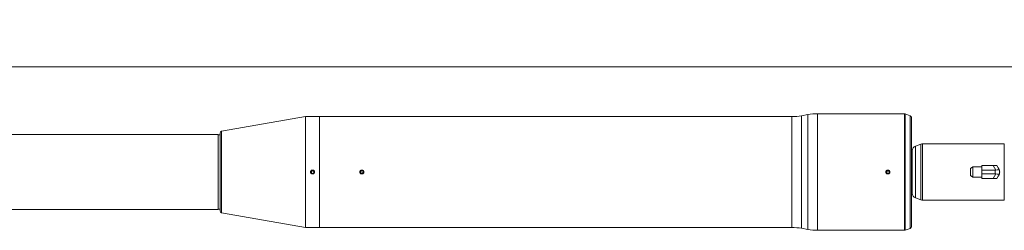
# Model space of a CAD drawing. Header units: millimetres. Extents: x 50 to 4155, y 50 to 2920.
# Tile 4 of 8: x 2105 to 3153, y 1146 to 1370. Entities that reach past the tile are written whole.
import ezdxf

# ---------------------------------------------------------------- set-up
doc = ezdxf.new("R2010")
doc.units = ezdxf.units.MM
doc.header["$LTSCALE"] = 5
doc.linetypes.add('SLD-Solido', pattern=[0])
doc.styles.add('SLDTEXTSTYLE3', font='CALIBRI.TTF')
doc.styles.add('SLDTEXTSTYLE4', font='CALIBRIB.TTF')
doc.dimstyles.new('SLDDIMSTYLE0', dxfattribs={"dimtxt": 37.041667, "dimasz": 12.5, "dimexe": 0, "dimexo": 0.0625, "dimgap": 9.260417, "dimtad": 1, "dimrnd": 1e-09, "dimzin": 12, "dimdsep": 46, "dimtxsty": 'SLDTEXTSTYLE4', "dimsah": 1, "dimcen": 0.09, "dimadec": 0, "dimazin": 3, "dimtfac": 1, "dimtofl": 0, "dimtmove": 0, "dimatfit": 3, "dimfxl": 0, "dimfrac": 2, "dimtolj": 1, "dimtzin": 12, "dimarcsym": 0})

# ---------------------------------------------------------------- blocks, each defined once
blk = doc.blocks.new('_D_2')
at = {"color": 7, "linetype": 'SLD-Solido', "lineweight": 0}
for p, q in [((247.4, 1249.7), (247.4, 1325.2)), ((3247.4, 1249.7), (3247.4, 1325.2)), ((3247.4, 1320.2), (247.4, 1320.2))]:
    blk.add_line(p, q, dxfattribs=at)
for points in [[(247.4, 1320.2), (259.9, 1316.4), (259.9, 1323.9)], [(3247.4, 1320.2), (3234.9, 1323.9), (3234.9, 1316.4)]]:
    blk.add_solid(points, dxfattribs=at)
at = {"color": 7, "linetype": 'SLD-Solido', "lineweight": 0, "attachment_point": 1, "style": 'SLDTEXTSTYLE3'}
for s, insert, char_height in [('EXAMPLE PCLC ', (1538.7, 1369.5), 37.042), ('3000', (1856, 1369.5), 37.04)]:
    blk.add_mtext(s, dxfattribs=dict(at, insert=insert, char_height=char_height))

msp = doc.modelspace()

# ---------------------------------------------------------------- linework, layer by layer
at = {"color": 7, "linetype": 'SLD-Solido', "lineweight": 15}
for p, q in [((2944.277, 1269.246), (2937.603, 1268.069)), ((2944.277, 1147.069), (2944.277, 1269.246)), ((3047.094, 1270.158), (2954.696, 1270.158)), ((2954.696, 1270.158), (2954.696, 1146.158)), ((3047.094, 1146.158), (3047.094, 1270.158)), ((3053.131, 1268.089), (3047.778, 1270.037)), ((3047.778, 1270.037), (3047.778, 1146.278)), ((2409.447, 1267.158), (2320.1, 1251.448)), ((2424.447, 1267.158), (2409.447, 1267.158)), ((2409.447, 1267.158), (2409.447, 1149.158)), ((2927.184, 1267.158), (2424.447, 1267.158)), ((2424.447, 1267.158), (2424.447, 1149.158)), ((2927.184, 1149.158), (2927.184, 1267.158)), ((2937.603, 1268.069), (2937.603, 1148.246)), ((3053.131, 1148.226), (3053.131, 1268.089)), ((3054.447, 1150.106), (3054.447, 1266.209)), ((2316.447, 1248.158), (311.447, 1248.158)), ((2316.447, 1168.158), (2316.447, 1248.158)), ((2318.447, 1247.608), (2316.447, 1247.608)), ((2318.447, 1249.479), (2318.447, 1166.837)), ((2320.1, 1251.448), (2320.1, 1164.867)), ((3064.618, 1237.856), (3058.737, 1235.715)), ((3064.618, 1237.856), (3064.618, 1178.459)), ((3153.394, 1238.158), (3066.328, 1238.158)), ((3066.328, 1238.158), (3066.328, 1178.158)), ((3153.394, 1238.158), (3153.394, 1178.158)), ((3055.447, 1228.158), (3054.447, 1228.158)), ((3055.447, 1231.017), (3055.447, 1185.298)), ((3058.737, 1235.715), (3058.737, 1180.6)), ((2416.947, 1209.601), (2415.697, 1208.879)), ((2415.697, 1208.879), (2415.697, 1207.436)), ((2415.697, 1207.436), (2416.947, 1206.714)), ((2418.197, 1208.879), (2416.947, 1209.601)), ((2416.947, 1206.714), (2418.197, 1207.436)), ((2418.197, 1207.436), (2418.197, 1208.879)), ((2468.9, 1209.494), (2468.017, 1208.352)), ((2468.017, 1208.352), (2468.563, 1207.016)), ((2468.563, 1207.016), (2469.993, 1206.822)), ((2470.331, 1209.299), (2468.9, 1209.494)), ((2469.993, 1206.822), (2470.877, 1207.963)), ((2470.877, 1207.963), (2470.331, 1209.299)), ((3029.447, 1209.601), (3028.197, 1208.879)), ((3028.197, 1208.879), (3028.197, 1207.436)), ((3028.197, 1207.436), (3029.447, 1206.714)), ((3030.697, 1208.879), (3029.447, 1209.601)), ((3029.447, 1206.714), (3030.697, 1207.436)), ((3030.697, 1207.436), (3030.697, 1208.879)), ((3120.027, 1213.714), (3117.447, 1211.769)), ((3117.447, 1204.546), (3117.447, 1211.769)), ((3129.447, 1213.714), (3120.027, 1213.714)), ((3120.027, 1213.714), (3120.027, 1202.601)), ((3129.447, 1215.158), (3129.447, 1210.033)), ((3141.447, 1215.158), (3129.447, 1215.158)), ((3143.78, 1210.033), (3129.447, 1210.033)), ((3129.447, 1210.033), (3129.447, 1206.282)), ((3143.78, 1206.282), (3129.447, 1206.282)), ((3129.447, 1201.158), (3129.447, 1206.282)), ((3144.368, 1210.098), (3141.447, 1215.158)), ((3141.447, 1215.158), (3145.488, 1215.158)), ((3141.447, 1201.158), (3144.368, 1206.217)), ((3143.78, 1206.282), (3143.78, 1210.033)), ((3145.488, 1215.158), (3148.41, 1210.098)), ((3148.41, 1206.217), (3145.488, 1201.158)), ((3148.447, 1210.033), (3148.447, 1206.282)), ((3117.447, 1204.546), (3120.027, 1202.601)), ((3120.027, 1202.601), (3129.447, 1202.601)), ((3141.447, 1201.158), (3129.447, 1201.158)), ((3145.488, 1201.158), (3141.447, 1201.158)), ((3054.447, 1188.158), (3055.447, 1188.158)), ((3058.737, 1180.6), (3064.618, 1178.459)), ((3066.328, 1178.158), (3153.394, 1178.158)), ((311.447, 1168.158), (2316.447, 1168.158)), ((2316.447, 1168.708), (2318.447, 1168.708)), ((2320.1, 1164.867), (2409.447, 1149.158)), ((2409.447, 1149.158), (2424.447, 1149.158)), ((2424.447, 1149.158), (2927.184, 1149.158)), ((2937.603, 1148.246), (2944.277, 1147.069)), ((2954.696, 1146.158), (3047.094, 1146.158)), ((3047.778, 1146.278), (3053.131, 1148.226))]:
    msp.add_line(p, q, dxfattribs=at)
at = {"color": 7, "linetype": 'SLD-Solido', "lineweight": 15, "flags": 128}
for points in [[(3148.41, 1210.098), (3148.43, 1210.062), (3148.443, 1210.04), (3148.447, 1210.033)], [(3148.447, 1206.282), (3148.443, 1206.275), (3148.43, 1206.253), (3148.41, 1206.217)]]:
    msp.add_lwpolyline(points, dxfattribs=at)
at = {"color": 7, "linetype": 'SLD-Solido', "lineweight": 15}
for centre in [(2416.947, 1208.158), (2469.447, 1208.158), (3029.447, 1208.158)]:
    msp.add_circle(centre, 1.634, dxfattribs=at)
for centre, radius, start, end in [((2954.696, 1210.158), 60, 90, 100), ((3047.094, 1268.158), 2, 70, 90), ((2927.184, 1327.158), 60, 270, 280), ((3052.447, 1266.209), 2, 0, 70), ((2320.447, 1249.479), 2, 99.972058, 180), ((3066.328, 1233.158), 5, 90, 110), ((3060.447, 1231.017), 5, 110, 180), ((3141.447, 1208.158), 7.069, 81.994364, 98.005636), ((3141.447, 1208.158), 7.069, 21.994364, 38.005636), ((3141.447, 1208.158), 7.069, 321.994364, 338.005636), ((3141.447, 1208.158), 7.069, 351.994364, 8.005636), ((3141.447, 1208.158), 7.069, 261.994364, 278.005636), ((3060.447, 1185.298), 5, 180, 250), ((3066.328, 1183.158), 5, 250, 270), ((2320.447, 1166.837), 2, 180, 260.027942), ((2927.184, 1089.158), 60, 80, 90), ((2954.696, 1206.158), 60, 260, 270), ((3047.094, 1148.158), 2, 270, 290), ((3052.447, 1150.106), 2, 290, 0)]:
    msp.add_arc(centre, radius, start, end, dxfattribs=at)
for centre, major_axis, ratio, start_param, end_param in [((3143.78, 1218.116), (0, 8.083), 0.57735027, 3.14159265, 3.26793278), ((3143.78, 1198.199), (0, 8.083), 0.57735027, 6.15684518, 6.28318531), ((3143.78, 1208.783), (4.657, 1.248), 0.23606798, 0.06317006, 1.38128614), ((3143.78, 1207.532), (4.657, -1.248), 0.23606798, 4.90189917, 6.22001524)]:
    msp.add_ellipse(centre, major_axis=major_axis, ratio=ratio, start_param=start_param, end_param=end_param, dxfattribs=at)
for points, knots in [([(2419.047, 1208.158), (2419.024, 1207.922), (2418.977, 1207.449), (2418.615, 1206.821), (2418.083, 1206.343), (2417.417, 1206.07), (2416.7, 1206.032), (2416.01, 1206.233), (2415.426, 1206.651), (2415.013, 1207.24), (2414.819, 1207.931), (2414.864, 1208.648), (2415.143, 1209.31), (2415.626, 1209.842), (2416.258, 1210.184), (2416.968, 1210.298), (2417.674, 1210.17), (2418.3, 1209.816), (2418.77, 1209.275), (2419.013, 1208.689), (2419.037, 1208.306), (2419.047, 1208.158)], [0, 0, 0, 0, 0.05366525, 0.10733139, 0.16101576, 0.21471755, 0.26839143, 0.32204523, 0.37571032, 0.42940584, 0.48310095, 0.53676691, 0.59041971, 0.64409518, 0.69779745, 0.75148342, 0.80514025, 0.85879786, 0.91248523, 0.96618404, 1, 1, 1, 1]), ([(2469.447, 1206.058), (2469.683, 1206.081), (2470.155, 1206.127), (2470.783, 1206.489), (2471.261, 1207.022), (2471.535, 1207.687), (2471.573, 1208.405), (2471.371, 1209.094), (2470.953, 1209.678), (2470.365, 1210.091), (2469.673, 1210.286), (2468.956, 1210.241), (2468.294, 1209.961), (2467.763, 1209.478), (2467.42, 1208.846), (2467.307, 1208.137), (2467.434, 1207.43), (2467.788, 1206.804), (2468.329, 1206.334), (2468.915, 1206.091), (2469.299, 1206.067), (2469.447, 1206.058)], [0, 0, 0, 0, 0.05366628, 0.10732923, 0.16101653, 0.21471691, 0.26839389, 0.32204768, 0.37571152, 0.42940901, 0.48310205, 0.53677003, 0.59042234, 0.64409793, 0.69779723, 0.751484, 0.80514142, 0.85879737, 0.91248635, 0.96618341, 1, 1, 1, 1]), ([(3031.547, 1208.158), (3031.524, 1208.394), (3031.477, 1208.866), (3031.115, 1209.494), (3030.583, 1209.972), (3029.917, 1210.245), (3029.2, 1210.283), (3028.51, 1210.082), (3027.926, 1209.664), (3027.513, 1209.075), (3027.319, 1208.384), (3027.364, 1207.667), (3027.643, 1207.005), (3028.126, 1206.473), (3028.758, 1206.131), (3029.468, 1206.017), (3030.175, 1206.145), (3030.8, 1206.499), (3031.27, 1207.04), (3031.513, 1207.626), (3031.537, 1208.009), (3031.547, 1208.158)], [0, 0, 0, 0, 0.05366775, 0.10733443, 0.16102117, 0.21472004, 0.26839862, 0.32205434, 0.3757213, 0.42941585, 0.48311077, 0.53677886, 0.59043507, 0.64411212, 0.69781068, 0.75149826, 0.80515852, 0.85881839, 0.91250536, 0.96620427, 1, 1, 1, 1])]:
    msp.add_open_spline(points, degree=3, knots=knots, dxfattribs=at)

# ---------------------------------------------------------------- dimensions: what is measured, and where the dimension line sits
at = {"color": 7, "linetype": 'SLD-Solido', "lineweight": 0}
dim = msp.add_linear_dim(base=(247.447, 1320.158), p1=(3247.447, 1244.658), p2=(247.447, 1244.658), text='EXAMPLE PCLC <>', dimstyle='SLDDIMSTYLE0', dxfattribs=at)
dim.commit()
dim.dimension.update_dxf_attribs({"geometry": '_D_2', "text_midpoint": (1747.447, 1320.158), "dimtype": 160})

doc.saveas('drawing.dxf')
